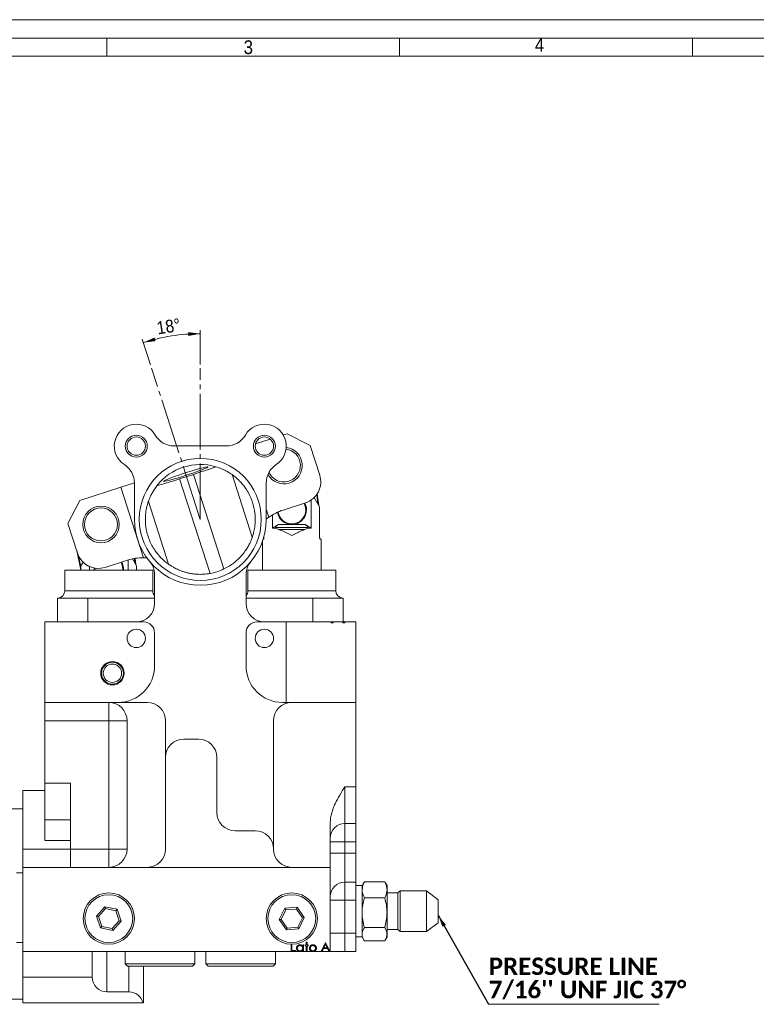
# Model space of a CAD drawing. Header units: millimetres. Extents: x 10 to 831, y 10 to 584.
# Tile 4 of 13: x 156 to 357, y 315 to 584. Entities that reach past the tile are written whole.
import ezdxf

# ---------------------------------------------------------------- set-up
doc = ezdxf.new("R2010")
doc.units = ezdxf.units.MM
doc.linetypes.add('SLD-Centro', pattern=[19.05, 15.24, -1.27, 1.27, -1.27])
doc.linetypes.add('SLD-Solido', pattern=[0])
doc.styles.add('SLDTEXTSTYLE0', font='GOTHIC.TTF', dxfattribs={"width": 0.913})
doc.styles.add('SLDTEXTSTYLE1', font='CALIBRIB.TTF')
doc.styles.get("Standard").update_dxf_attribs({"font": 'GOTHIC.TTF'})
doc.dimstyles.new('SLDDIMSTYLE0', dxfattribs={"dimtxt": 3.5, "dimasz": 3.302, "dimexe": 0, "dimexo": 0.0625, "dimgap": 0.875, "dimtad": 1, "dimdec": 4, "dimzin": 12, "dimdsep": 46, "dimtxsty": 'SLDTEXTSTYLE0', "dimsah": 1, "dimcen": 0.09, "dimadec": 0, "dimazin": 3, "dimtfac": 1, "dimtdec": 0, "dimtofl": 0, "dimtmove": 0, "dimatfit": 3, "dimfxl": 0, "dimfrac": 2, "dimtolj": 1, "dimtzin": 12, "dimarcsym": 0})
doc.dimstyles.new('SLDDIMSTYLE1', dxfattribs={"dimtxt": 0.18, "dimasz": 3.302, "dimexe": 0, "dimexo": 0.0625, "dimgap": 0, "dimtad": 0, "dimtih": 1, "dimtoh": 1, "dimdec": 0, "dimrnd": 1e-09, "dimzin": 0, "dimdsep": 46, "dimtxsty": 'Standard', "dimsah": 1, "dimcen": 0.09, "dimadec": 0, "dimazin": 0, "dimtfac": 3.302, "dimtdec": 0, "dimtofl": 0, "dimtmove": 0, "dimatfit": 3, "dimfxl": 0, "dimfrac": 2, "dimtolj": 1, "dimtzin": 0, "dimarcsym": 0})

# ---------------------------------------------------------------- blocks, each defined once
blk = doc.blocks.new('_D')
at = {"color": 7, "linetype": 'SLD-Solido', "lineweight": 0}
for p, q in [((205.57, 489.82), (205.57, 499.27)), ((191.97, 489.77), (189.72, 496.78))]:
    blk.add_line(p, q, dxfattribs=at)
blk.add_arc((205.57, 447.56), 50.7, 90, 107.8569, dxfattribs=at)
for points in [[(205.57, 498.27), (202.25, 498.67), (202.29, 497.65)], [(190.02, 495.83), (193.34, 496.25), (193.06, 497.22)]]:
    blk.add_solid(points, dxfattribs=at)
at = {"color": 7, "linetype": 'SLD-Solido', "lineweight": 0, "insert": (193.41, 501.5), "char_height": 3.5, "attachment_point": 1, "rotation": 9.0562, "style": 'SLDTEXTSTYLE0'}
blk.add_mtext('18°', dxfattribs=at)
blk = doc.blocks.new('SW_NOTE_10')
at = {"color": 0, "linetype": 'SLD-Solido', "lineweight": 0}
for p, q in [((0, 0), (46.64, 0)), ((46.64, 0), (0, 0)), ((0, 0), (46.64, 0)), ((46.64, 0), (0, 0)), ((0, 0), (46.64, 0)), ((46.64, 0), (0, 0))]:
    blk.add_line(p, q, dxfattribs=at)
at = {"color": 0, "linetype": 'Continuous', "lineweight": 0, "char_height": 4.7625, "attachment_point": 1, "style": 'SLDTEXTSTYLE1'}
for s, insert in [('PRESSURE LINE', (0.09, 12.77)), ("7/16'' UNF JIC 37°", (0.09, 6.42))]:
    blk.add_mtext(s, dxfattribs=dict(at, insert=insert))

msp = doc.modelspace()

# ---------------------------------------------------------------- linework, layer by layer
at = {"color": 7, "linetype": 'SLD-Solido', "lineweight": 0}
for p, q in [((831, 584), (10, 584)), ((826, 579), (15, 579)), ((180, 574), (180, 579)), ((260, 574), (260, 579)), ((340, 574), (340, 579))]:
    msp.add_line(p, q, dxfattribs=at)
at = {"color": 7, "linetype": 'SLD-Solido', "lineweight": 15}
for p, q in [((821, 574), (20, 574)), ((229.28757, 470.96338), (228.23158, 470.62319)), ((235.5799, 467.73746), (229.28757, 470.96338)), ((224.67769, 469.47826), (220.64759, 468.17992)), ((212.70711, 467.61343), (198.43367, 467.61343)), ((238.18635, 459.64695), (235.5799, 467.73746)), ((203.71524, 459.84416), (199.90794, 458.61759)), ((203.71524, 459.84416), (212.03259, 434.02681)), ((214.23252, 459.80955), (219.75206, 442.6767)), ((187.5702, 457.52366), (183.83792, 456.32126)), ((187.57039, 457.47631), (187.57039, 447.56343)), ((199.90794, 458.61759), (208.22529, 432.80025)), ((223.57039, 447.56343), (223.57039, 457.47631)), ((183.83792, 456.32126), (172.65397, 452.71823)), ((183.83792, 456.32126), (190.02818, 437.10647)), ((237.71432, 451.78898), (237.36686, 454.33239)), ((237.53467, 454.58162), (237.97874, 451.33098)), ((172.65397, 452.71823), (169.42805, 446.4259)), ((191.38872, 452.45016), (196.90826, 435.31731)), ((228.20711, 450.12835), (234.31525, 452.09615)), ((235.85967, 452.85263), (235.85967, 445.16648)), ((238.16751, 451.00403), (236.69975, 453.54625)), ((224.29389, 448.14556), (223.57039, 450.39132)), ((238.16751, 442.66648), (238.16751, 451.00403)), ((169.42805, 446.4259), (172.0345, 438.33538)), ((223.57038, 447.5852), (224.29389, 448.14556)), ((225.27666, 445.16648), (225.27666, 448.79538)), ((226.146, 445.16648), (225.27666, 445.16648)), ((235.02686, 445.36648), (226.10946, 445.36648)), ((226.96261, 446.16648), (230.56816, 446.16648)), ((234.05528, 444.76648), (227.08104, 444.76648)), ((230.56816, 446.16648), (234.17371, 446.16648)), ((235.85967, 445.16648), (234.99033, 445.16648)), ((222.56816, 441.64095), (222.56816, 433.66343)), ((222.8222, 442.16648), (222.74225, 442.16648)), ((222.96882, 442.94882), (222.96882, 442.66648)), ((238.56816, 442.16648), (238.31413, 442.16648)), ((238.56816, 433.66343), (238.56816, 442.16648)), ((172.97328, 433.70867), (171.81142, 439.02785)), ((172.32955, 437.593), (172.97328, 434.64589)), ((173.54485, 435.89097), (172.97328, 434.90098)), ((179.5853, 434.46428), (185.69344, 436.43208)), ((185.86412, 436.48587), (185.86412, 433.66343)), ((188.17196, 434.90098), (187.07526, 436.80052)), ((187.72051, 435.68291), (187.55755, 436.89423)), ((187.75487, 436.92754), (187.98362, 435.2272)), ((190.02818, 437.10647), (190.94273, 437.07383)), ((168.57262, 433.66343), (168.57262, 428.06343)), ((168.57262, 433.66343), (192.57262, 433.66343)), ((172.97328, 434.90098), (172.97328, 433.66343)), ((175.28112, 433.66343), (175.28112, 434.70467)), ((184.35151, 433.66343), (184.37262, 434.06343)), ((188.17196, 433.66343), (188.17196, 434.90098)), ((192.57262, 428.06343), (192.57262, 433.66343)), ((218.56816, 433.66343), (218.56816, 428.06343)), ((218.56816, 433.66343), (242.56816, 433.66343)), ((242.56816, 428.06343), (242.56816, 433.66343)), ((193.07039, 432.63862), (193.07039, 424.56343)), ((218.07039, 424.56343), (218.07039, 432.63862)), ((166.57262, 419.56343), (166.57262, 426.06343)), ((166.57262, 426.06343), (174.82262, 426.06343)), ((174.82262, 419.56343), (174.82262, 426.06343)), ((174.82262, 426.06343), (187.57262, 426.06343)), ((187.57262, 426.06343), (193.07039, 426.06343)), ((218.07039, 426.06343), (223.56816, 426.06343)), ((223.56816, 426.06343), (236.31816, 426.06343)), ((236.31816, 419.56343), (236.31816, 426.06343)), ((236.31816, 426.06343), (244.56816, 426.06343)), ((244.56816, 419.56343), (244.56816, 426.06343)), ((163.07039, 419.56343), (163.07039, 397.56343)), ((190.07039, 419.56343), (163.07039, 419.56343)), ((229.07039, 419.56343), (221.07039, 419.56343)), ((229.07039, 397.56343), (229.07039, 419.56343)), ((241.31753, 419.56343), (229.07039, 419.56343)), ((240.4391, 419.58843), (240.4391, 419.56343)), ((241.31753, 419.56343), (241.31753, 419.36343)), ((241.52363, 419.36343), (241.52363, 419.56343)), ((241.84333, 419.36343), (241.84333, 419.56343)), ((244.45903, 419.56343), (241.84333, 419.56343)), ((241.91899, 419.56343), (241.91899, 419.58843)), ((243.58465, 419.58843), (243.58465, 419.56343)), ((244.45903, 419.56343), (244.45903, 419.36343)), ((244.65587, 419.36343), (244.65587, 419.56343)), ((245.01763, 419.36343), (245.01763, 419.56343)), ((248.07039, 419.56343), (245.01763, 419.56343)), ((245.03876, 419.56343), (245.03876, 419.58843)), ((248.07039, 397.56343), (248.07039, 419.56343)), ((241.31753, 419.36343), (241.84333, 419.36343)), ((244.45903, 419.36343), (245.01763, 419.36343)), ((193.07039, 416.56343), (193.07039, 407.56343)), ((218.07039, 407.56343), (218.07039, 416.56343)), ((183.07039, 397.56343), (163.07039, 397.56343)), ((163.07039, 392.56343), (163.07039, 397.56343)), ((180.57039, 397.56343), (180.57039, 392.56343)), ((183.07039, 397.56343), (191.07039, 397.56343)), ((229.07039, 397.56343), (228.07039, 397.56343)), ((229.07039, 397.56343), (248.07039, 397.56343)), ((248.07039, 374.56343), (248.07039, 397.56343)), ((180.57039, 392.56343), (163.07039, 392.56343)), ((163.07039, 392.56343), (163.07039, 375.56343)), ((185.57039, 392.56343), (180.57039, 392.56343)), ((180.57039, 357.56343), (180.57039, 392.56343)), ((185.57039, 392.56343), (185.57039, 357.56343)), ((196.07039, 392.56343), (196.07039, 382.56343)), ((225.57039, 357.56343), (225.57039, 392.56343)), ((205.07039, 387.56343), (201.07039, 387.56343)), ((196.07039, 357.56343), (196.07039, 382.56343)), ((210.07039, 382.56343), (210.07039, 367.56343)), ((163.07039, 375.56343), (170.07039, 375.56343)), ((163.07039, 365.56343), (163.07039, 375.56343)), ((170.07039, 357.56343), (170.07039, 375.56343)), ((245.07039, 374.56343), (248.07039, 374.56343)), ((245.07039, 374.56343), (245.07039, 364.56343)), ((248.07039, 374.56343), (248.07039, 364.56343)), ((163.07039, 373.56343), (157.07039, 373.56343)), ((157.07039, 357.56343), (157.07039, 373.56343)), ((157.07039, 368.56343), (130.57039, 368.56343)), ((170.07039, 365.56343), (163.07039, 365.56343)), ((163.07039, 359.84914), (163.07039, 365.56343)), ((241.07039, 364.76547), (241.07039, 352.56343)), ((248.07039, 364.56343), (245.07039, 364.56343)), ((245.07039, 364.56343), (245.07039, 359.56343)), ((248.07039, 364.56343), (248.07039, 359.56343)), ((215.07039, 362.56343), (220.57039, 362.56343)), ((170.07039, 357.56343), (157.07039, 357.56343)), ((157.07039, 352.56343), (157.07039, 357.56343)), ((170.07039, 359.84914), (163.07039, 359.84914)), ((170.07039, 357.56343), (180.57039, 357.56343)), ((170.07039, 352.56343), (170.07039, 357.56343)), ((185.57039, 357.56343), (180.57039, 357.56343)), ((180.57039, 352.56343), (180.57039, 357.56343)), ((245.07039, 359.56343), (241.07039, 359.56343)), ((248.07039, 359.56343), (245.07039, 359.56343)), ((245.07039, 359.56343), (245.07039, 356.4766)), ((248.07039, 356.4766), (248.07039, 359.56343)), ((245.07039, 356.4766), (241.07039, 356.4766)), ((245.07039, 356.4766), (245.07039, 348.53003)), ((245.07039, 356.4766), (248.07039, 356.4766)), ((248.07039, 356.4766), (248.07039, 348.53003)), ((157.07039, 352.56343), (157.07039, 329.56343)), ((241.07039, 352.56343), (157.07039, 352.56343)), ((241.07039, 352.56343), (241.07039, 329.56343)), ((157.07039, 351.06343), (155.39039, 351.06343)), ((248.07039, 348.53003), (245.07039, 348.53003)), ((245.07039, 348.53003), (245.07039, 343.56343)), ((248.07039, 343.56343), (248.07039, 348.53003)), ((249.77039, 347.56343), (248.07039, 347.56343)), ((250.25956, 348.41069), (249.77039, 347.56343)), ((249.77039, 346.41538), (249.77039, 347.56343)), ((250.39561, 348.63309), (250.27712, 348.40055)), ((250.39561, 348.63309), (255.94518, 348.63309)), ((256.06551, 348.40049), (255.94518, 348.63309)), ((256.57039, 347.56343), (256.08171, 348.40985)), ((256.57039, 347.56343), (256.57039, 346.41538)), ((249.77039, 340.16284), (249.77039, 346.41538)), ((250.39561, 344.19767), (255.94518, 344.19767)), ((256.57039, 346.41538), (256.57039, 340.16284)), ((259.57039, 345.56405), (256.57039, 345.56405)), ((260.12602, 346.11968), (259.57039, 345.56405)), ((259.57039, 345.56405), (259.57039, 335.5628)), ((267.39345, 346.11968), (260.12602, 346.11968)), ((260.12602, 346.11968), (260.12602, 335.00718)), ((270.57039, 343.72568), (267.39345, 346.11968)), ((267.39345, 335.00718), (267.39345, 346.11968)), ((177.21516, 339.25425), (179.49105, 341.81456)), ((179.49105, 341.81456), (182.84628, 341.12373)), ((179.49105, 341.81456), (179.66083, 341.30314)), ((228.63379, 341.3891), (232.04919, 341.65341)), ((231.81657, 341.16734), (232.04919, 341.65341)), ((232.04919, 341.65341), (233.98579, 338.82774)), ((245.07039, 343.56343), (241.07039, 343.56343)), ((248.07039, 343.56343), (245.07039, 343.56343)), ((245.07039, 343.56343), (245.07039, 334.56343)), ((248.07039, 334.56343), (248.07039, 343.56343)), ((270.57039, 343.72568), (270.57039, 337.40118)), ((178.2945, 336.00313), (177.21516, 339.25425)), ((177.21516, 339.25425), (177.74295, 339.14559)), ((179.66083, 341.30314), (177.74295, 339.14559)), ((177.74295, 339.14559), (178.65251, 336.40587)), ((182.48827, 340.72099), (179.66083, 341.30314)), ((182.48827, 340.72099), (182.84628, 341.12373)), ((183.39783, 337.98127), (182.48827, 340.72099)), ((182.84628, 341.12373), (183.92562, 337.8726)), ((227.15499, 338.29912), (228.63379, 341.3891)), ((228.93842, 340.94461), (227.69224, 338.3407)), ((228.93842, 340.94461), (228.63379, 341.3891)), ((231.81657, 341.16734), (228.93842, 340.94461)), ((233.44854, 338.78616), (231.81657, 341.16734)), ((232.20236, 336.18225), (233.44854, 338.78616)), ((233.98579, 338.82774), (232.50699, 335.73776)), ((233.98579, 338.82774), (233.44854, 338.78616)), ((249.77039, 334.31089), (249.77039, 340.16284)), ((256.57039, 340.16284), (256.57039, 334.31089)), ((178.2945, 336.00313), (178.65251, 336.40587)), ((178.65251, 336.40587), (181.47995, 335.82371)), ((181.47995, 335.82371), (183.39783, 337.98127)), ((183.92562, 337.8726), (181.64973, 335.3123)), ((183.39783, 337.98127), (183.92562, 337.8726)), ((227.69224, 338.3407), (227.15499, 338.29912)), ((229.09159, 335.47345), (227.15499, 338.29912)), ((227.69224, 338.3407), (229.32421, 335.95951)), ((229.32421, 335.95951), (232.20236, 336.18225)), ((232.50699, 335.73776), (232.20236, 336.18225)), ((250.39561, 336.12801), (255.94518, 336.12801)), ((267.39345, 335.00718), (270.57039, 337.40118)), ((181.64973, 335.3123), (178.2945, 336.00313)), ((181.47995, 335.82371), (181.64973, 335.3123)), ((229.09159, 335.47345), (229.32421, 335.95951)), ((232.50699, 335.73776), (229.09159, 335.47345)), ((245.07039, 334.56343), (241.07039, 334.56343)), ((245.07039, 334.56343), (245.07039, 329.56343)), ((245.07039, 334.56343), (248.07039, 334.56343)), ((248.07039, 334.56343), (248.07039, 329.56343)), ((248.07039, 333.56343), (249.77039, 333.56343)), ((249.77039, 333.56343), (249.77039, 334.31089)), ((249.77039, 333.56343), (250.25907, 332.71701)), ((256.08123, 332.71617), (256.57039, 333.56343)), ((256.57039, 335.5628), (259.57039, 335.5628)), ((256.57039, 334.31089), (256.57039, 333.56343)), ((259.57039, 335.5628), (260.12602, 335.00718)), ((260.12602, 335.00718), (267.39345, 335.00718)), ((155.39039, 332.06343), (157.07039, 332.06343)), ((230.36526, 329.56343), (230.36526, 331.56644)), ((230.58962, 331.56346), (230.58962, 329.81984)), ((233.53834, 331.39035), (233.7627, 331.39035)), ((233.53834, 331.05231), (233.53834, 331.39035)), ((233.7627, 331.39035), (233.7627, 329.56343)), ((234.17937, 331.39035), (234.49988, 331.39035)), ((234.17937, 331.16599), (234.17937, 331.39035)), ((234.49988, 331.16599), (234.17937, 331.16599)), ((234.49988, 332.12753), (234.72424, 332.12753)), ((234.49988, 331.39035), (234.49988, 332.12753)), ((234.49988, 329.56343), (234.49988, 331.16599)), ((234.72424, 332.12753), (234.72424, 331.39035)), ((234.72424, 331.39035), (235.04475, 331.39035)), ((234.72424, 331.16599), (234.72424, 329.56343)), ((235.04475, 331.16599), (234.72424, 331.16599)), ((235.04475, 331.39035), (235.04475, 331.16599)), ((238.57039, 329.56343), (239.75629, 332.06343)), ((239.76981, 331.57615), (239.31709, 330.62112)), ((239.75629, 332.06343), (239.78834, 332.06343)), ((240.21051, 330.62112), (239.76981, 331.57615)), ((239.78834, 332.06343), (240.94219, 329.56343)), ((250.39561, 332.49377), (255.94518, 332.49377)), ((230.36526, 329.56343), (157.07039, 329.56343)), ((157.07039, 329.56343), (157.07039, 322.56343)), ((176.07039, 329.56343), (176.07039, 322.56343)), ((180.07039, 329.56343), (180.07039, 318.56343)), ((185.07039, 329.56343), (185.07039, 326.19676)), ((204.07039, 326.19676), (204.07039, 329.56343)), ((207.07039, 329.56343), (207.07039, 326.19676)), ((226.07039, 326.19676), (226.07039, 329.56343)), ((231.55116, 329.56343), (230.36526, 329.56343)), ((230.58962, 329.81984), (231.55116, 329.81984)), ((231.55116, 329.81984), (231.55116, 329.56343)), ((232.53803, 329.56343), (231.55116, 329.56343)), ((233.05308, 329.56343), (232.53803, 329.56343)), ((233.53834, 329.56343), (233.05308, 329.56343)), ((233.53834, 329.56343), (233.53834, 329.87943)), ((233.7627, 329.56343), (233.53834, 329.56343)), ((234.49988, 329.56343), (233.7627, 329.56343)), ((234.72424, 329.56343), (234.49988, 329.56343)), ((236.07945, 329.56343), (234.72424, 329.56343)), ((236.60738, 329.56343), (236.07945, 329.56343)), ((238.57039, 329.56343), (236.60738, 329.56343)), ((238.81528, 329.56343), (238.57039, 329.56343)), ((239.19539, 330.36471), (238.81528, 329.56343)), ((240.6983, 329.56343), (238.81528, 329.56343)), ((240.3287, 330.36471), (239.19539, 330.36471)), ((239.31709, 330.62112), (240.21051, 330.62112)), ((240.6983, 329.56343), (240.3287, 330.36471)), ((240.94219, 329.56343), (240.6983, 329.56343)), ((241.07039, 329.56343), (240.94219, 329.56343)), ((248.07039, 329.56343), (245.07039, 329.56343)), ((185.07039, 326.19676), (185.70372, 325.56343)), ((185.07039, 326.19676), (189.96341, 326.19676)), ((190.27055, 325.56343), (185.70372, 325.56343)), ((189.96341, 326.19676), (204.07039, 326.19676)), ((190.07039, 325.56343), (190.07039, 315.56343)), ((203.43706, 325.56343), (190.27055, 325.56343)), ((203.43706, 325.56343), (204.07039, 326.19676)), ((207.07039, 326.19676), (207.70372, 325.56343)), ((207.07039, 326.19676), (226.07039, 326.19676)), ((225.43706, 325.56343), (207.70372, 325.56343)), ((225.43706, 325.56343), (226.07039, 326.19676)), ((157.07039, 322.56343), (176.07039, 322.56343)), ((157.07039, 315.56343), (157.07039, 322.56343)), ((180.07039, 318.56343), (186.07039, 318.56343)), ((154.07039, 316.56343), (157.07039, 316.56343)), ((157.07039, 315.56343), (189.94337, 315.56343)), ((190.07039, 315.56343), (189.94337, 315.56343))]:
    msp.add_line(p, q, dxfattribs=at)
at = {"color": 7, "linetype": 'SLD-Centro', "lineweight": 0}
for q in [(192.27873, 488.82121), (205.57039, 488.82121)]:
    msp.add_line((205.57039, 447.56343), q, dxfattribs=at)
at = {"color": 8, "linetype": 'SLD-Solido', "lineweight": 15}
for p, q in [((168.57262, 428.06343), (190.96492, 428.06343)), ((190.96492, 428.06343), (192.57262, 428.06343)), ((218.56816, 428.06343), (230.56816, 428.06343)), ((230.56816, 428.06343), (242.56816, 428.06343)), ((186.07039, 318.56343), (186.07039, 325.56343))]:
    msp.add_line(p, q, dxfattribs=at)
at = {"color": 7, "linetype": 'SLD-Solido', "lineweight": 15, "flags": 128}
for points in [[(201.68879, 459.61206), (202.91293, 460.01364), (204.08275, 460.41182), (205.15036, 460.79032), (206.07205, 461.13363), (206.81008, 461.4277), (207.33424, 461.66049), (207.62306, 461.82247), (207.66474, 461.90701), (207.45755, 461.91064), (207.00998, 461.83322), (206.34036, 461.67792), (205.4761, 461.4511), (204.45258, 461.16204), (203.3117, 460.82257), (202.10018, 460.4466), (200.86761, 460.04951), (199.66445, 459.64757), (198.53997, 459.25722), (197.54019, 458.89446), (196.70605, 458.57412), (196.07171, 458.30933), (195.66312, 458.11093), (195.49701, 457.98704), (195.5802, 457.94273), (195.90926, 457.97981), (196.47074, 458.09677), (197.24163, 458.28881), (198.19039, 458.54809), (199.27817, 458.86397), (200.46044, 459.22354), (201.68879, 459.61206)], [(234.36816, 450.16648), (234.23868, 451.14999), (233.9145, 451.96705)], [(184.37262, 434.06343), (184.24314, 435.04694), (183.92059, 435.86094)], [(176.57902, 434.2897), (176.57262, 434.06343), (176.59267, 433.66343)], [(176.77739, 434.25384), (176.77262, 434.06343), (176.79373, 433.66343)]]:
    msp.add_lwpolyline(points, dxfattribs=at)
at = {"color": 7, "linetype": 'SLD-Solido', "lineweight": 0}
for centre in [(188.07039, 467.56343), (223.07039, 467.56343)]:
    msp.add_circle(centre, 3, dxfattribs=at)
at = {"color": 7, "linetype": 'SLD-Solido', "lineweight": 15}
for centre, radius in [((188.07039, 467.56343), 2.5), ((223.07039, 467.56343), 2.5), ((205.57039, 447.56343), 16.66), ((178.43849, 446.17687), 5), ((178.43849, 446.17687), 4.5), ((188.07039, 415.06343), 2.5), ((223.07039, 415.06343), 2.5), ((181.57039, 405.56343), 3.2), ((181.57039, 405.56343), 3), ((181.57039, 405.56343), 2.5), ((180.57039, 338.56343), 7), ((180.57039, 338.56343), 6.53333), ((230.57039, 338.56343), 7), ((230.57039, 338.56343), 6.53333)]:
    msp.add_circle(centre, radius, dxfattribs=at)
for centre, radius, start, end in [((188.07039, 467.56343), 6, 30.2760495, 237.2028317), ((223.07039, 467.56343), 6, 302.7971683, 149.7239505), ((198.43367, 473.61343), 6, 210.2760495, 270), ((212.70711, 473.61343), 6, 270, 329.7239505), ((228.40931, 462.27554), 5, 209.3235395, 82.5077022), ((228.40931, 462.27554), 4.5, 204.7990716, 82.2915651), ((181.57039, 457.47631), 6, 0, 57.2028317), ((205.57039, 447.56343), 15, 73.4936096, 142.2202571), ((229.57039, 457.47631), 6, 122.7971683, 180), ((157.39879, 604.64181), 152.02491, 287.7379227, 290.1757076), ((152.99037, 603.22158), 152.02491, 285.5381591, 287.9759439), ((232.4754, 457.8071), 6, 287.8569333, 17.8569333), ((230.56816, 450.16648), 4, 270, 27.7567218), ((232.50009, 436.80279), 14, 107.8569333, 125.8847922), ((230.56816, 450.16648), 4, 189.4568498, 270), ((230.56816, 450.16648), 3.8, 188.6505396, 0), ((205.57039, 447.56343), 18, 180, 0), ((177.74546, 440.17523), 6, 197.8569333, 287.8569333), ((180.57262, 434.06343), 4, 354.2608295, 27.7071337), ((189.98642, 423.10653), 14, 89.8290745, 107.8569333), ((188.07039, 432.63862), 5, 0, 40.4590831), ((223.07039, 432.63862), 5, 139.5409169, 180), ((205.57039, 447.56343), 15, 280.1946777, 295.519189), ((166.57262, 428.06343), 2, 270, 0), ((194.57262, 428.06343), 2, 180, 221.3130493), ((216.56816, 428.06343), 2, 318.6869507, 0), ((244.56816, 428.06343), 2, 180, 270), ((188.07039, 424.56343), 5, 270, 0), ((223.07039, 424.56343), 5, 180, 270), ((190.07039, 416.56343), 3, 0, 90), ((221.07039, 416.56343), 3, 90, 180), ((183.07039, 407.56343), 10, 270, 0), ((228.07039, 407.56343), 10, 180, 270), ((180.57039, 392.56343), 5, 0, 90), ((191.07039, 392.56343), 5, 0, 90), ((230.57039, 392.56343), 5, 90, 180), ((201.07039, 382.56343), 5, 90, 180), ((205.07039, 382.56343), 5, 0, 90), ((215.07039, 367.56343), 5, 180, 270), ((245.07039, 360.56343), 4, 90, 180), ((220.57039, 357.56343), 5, 0, 90), ((180.57039, 357.56343), 5, 270, 0), ((191.07039, 357.56343), 5, 270, 0), ((230.57039, 357.56343), 5, 180, 270), ((245.05708, 344.54335), 3.98671, 89.8086605, 179.8073739), ((180.07039, 322.56343), 4, 180, 270), ((186.07039, 314.56343), 4, 14.4775122, 90)]:
    msp.add_arc(centre, radius, start, end, dxfattribs=at)
for centre, major_axis, ratio, start_param, end_param in [((230.56816, 446.30933), (0, 5.14286), 0.881917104, 1.755172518, 1.794889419), ((230.56816, 450.16648), (8, 0), 0.75, 4.126703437, 4.261362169), ((230.56816, 450.16648), (8, 0), 0.75, 5.163415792, 5.298074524), ((230.56816, 446.30933), (0, 5.14286), 0.881917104, 4.488295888, 4.528012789)]:
    msp.add_ellipse(centre, major_axis=major_axis, ratio=ratio, start_param=start_param, end_param=end_param, dxfattribs=at)
for points, knots in [([(214.23252, 459.80955), (214.16264, 459.86009), (214.04544, 459.94483), (213.3573, 460.39324), (212.51452, 460.87227), (211.36581, 461.43505), (210.34754, 461.77381), (209.83222, 461.94525)], [0, 0, 0, 0, 0.240325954, 0.403004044, 0.570143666, 0.782464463, 1, 1, 1, 1]), ([(219.75206, 442.6767), (219.77541, 442.74174), (219.82209, 442.87183), (220.13899, 443.90827), (220.45832, 445.46419), (220.62993, 447.54714), (220.43723, 450.16488), (219.7669, 452.61901), (218.84076, 454.62293), (218.00382, 456.0022), (217.13542, 457.14269), (216.12111, 458.26653), (215.00561, 459.25162), (214.3147, 459.75161), (214.25298, 459.79512), (214.23252, 459.80955)], [0, 0, 0, 0, 0.076968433, 0.153937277, 0.229222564, 0.311647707, 0.408966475, 0.526360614, 0.593051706, 0.659710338, 0.714803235, 0.769847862, 0.861809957, 0.954185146, 1, 1, 1, 1]), ([(193.71482, 456.75284), (193.26561, 456.11268), (192.55773, 455.10389), (191.95412, 453.8775), (191.56502, 452.96216), (191.40272, 452.49048), (191.39128, 452.45754), (191.38872, 452.45016)], [0, 0, 0, 0, 0.316193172, 0.498271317, 0.684547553, 0.929320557, 1, 1, 1, 1]), ([(191.38872, 452.45016), (191.36096, 452.37302), (191.30552, 452.21893), (190.95601, 451.05117), (190.62505, 449.29781), (190.50399, 446.89374), (190.82414, 444.47147), (191.46191, 442.37461), (192.13056, 440.8338), (192.91586, 439.46821), (193.92021, 438.05182), (194.95788, 436.9307), (195.81953, 436.15669), (196.48826, 435.61553), (196.86501, 435.34804), (196.89868, 435.32412), (196.90826, 435.31731)], [0, 0, 0, 0, 0.0837250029, 0.1672276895, 0.2521680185, 0.3492562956, 0.4637785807, 0.5295221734, 0.5952451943, 0.6517746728, 0.7082510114, 0.7986503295, 0.8443452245, 0.8900070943, 0.9686923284, 1, 1, 1, 1]), ([(225.27666, 445.16648), (225.53845, 445.33658), (226.08678, 445.69287), (226.66201, 446.00393), (226.96261, 446.16648)], [0, 0, 0, 0, 0.477431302, 1, 1, 1, 1]), ([(226.96261, 446.16648), (226.81871, 446.08671), (226.60084, 445.96594), (226.34349, 445.76362), (226.19735, 445.61272), (226.11621, 445.47558), (226.10406, 445.40099), (226.10927, 445.3677), (226.10946, 445.36648)], [0, 0, 0, 0, 0.37115609, 0.561904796, 0.753757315, 0.874053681, 0.995357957, 1, 1, 1, 1]), ([(230.56816, 443.16648), (230.56283, 443.16914), (230.07639, 443.41237), (229.09326, 443.90236), (227.93198, 444.44282), (227.26804, 444.69535), (227.08104, 444.76648)], [0, 0, 0, 0, 0.004533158, 0.413458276, 0.834805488, 1, 1, 1, 1]), ([(234.05528, 444.76648), (233.87074, 444.69633), (233.22281, 444.45004), (232.06244, 443.91206), (231.07653, 443.42066), (230.5735, 443.16914), (230.56816, 443.16648)], [0, 0, 0, 0, 0.163037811, 0.572435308, 0.995466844, 1, 1, 1, 1]), ([(235.02686, 445.36648), (235.02797, 445.38458), (235.03082, 445.43102), (234.99243, 445.53211), (234.87192, 445.69276), (234.59866, 445.92875), (234.33631, 446.07551), (234.17371, 446.16648)], [0, 0, 0, 0, 0.065920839, 0.169028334, 0.321560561, 0.579512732, 1, 1, 1, 1]), ([(234.17371, 446.16648), (234.47431, 446.00393), (235.04954, 445.69287), (235.59788, 445.33658), (235.85967, 445.16648)], [0, 0, 0, 0, 0.522568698, 1, 1, 1, 1]), ([(212.03259, 434.02681), (212.50096, 434.26833), (213.45305, 434.75928), (214.73746, 435.65952), (215.89165, 436.64513), (216.91789, 437.7169), (217.81419, 438.85826), (218.53756, 439.98833), (219.08674, 441.03023), (219.51215, 441.99961), (219.72596, 442.60032), (219.74571, 442.65812), (219.75206, 442.6767)], [0, 0, 0, 0, 0.094414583, 0.19192365, 0.286242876, 0.382775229, 0.488530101, 0.596559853, 0.696863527, 0.799558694, 0.935574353, 1, 1, 1, 1]), ([(222.96882, 442.66648), (222.96711, 442.61223), (222.96369, 442.50378), (222.93778, 442.35846), (222.90104, 442.24499), (222.85995, 442.17755), (222.8337, 442.16985), (222.8222, 442.16648)], [0, 0, 0, 0, 0.2029926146, 0.4058075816, 0.6135285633, 0.8307464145, 1, 1, 1, 1]), ([(238.31413, 442.16648), (238.29872, 442.17238), (238.26791, 442.18418), (238.22251, 442.27574), (238.18706, 442.40957), (238.16959, 442.54939), (238.16804, 442.6365), (238.16751, 442.66648)], [0, 0, 0, 0, 0.224830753, 0.44969438, 0.672717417, 0.88734695, 1, 1, 1, 1]), ([(196.90826, 435.31731), (196.92346, 435.30648), (196.95433, 435.28449), (197.17146, 435.13394), (197.43715, 434.9587), (197.80624, 434.72549), (198.31541, 434.42731), (198.97492, 434.08555), (199.62187, 433.78668), (200.33746, 433.49821), (201.11129, 433.23338), (201.93501, 433.00199), (202.80908, 432.81027), (203.73963, 432.66509), (204.66453, 432.58147), (205.56444, 432.55519), (206.43324, 432.58024), (207.32508, 432.6547), (207.92416, 432.75156), (208.22529, 432.80025)], [0, 0, 0, 0, 0.064096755, 0.130212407, 0.171636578, 0.213396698, 0.298834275, 0.358276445, 0.41815737, 0.479302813, 0.54086251, 0.601037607, 0.661651, 0.723785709, 0.786520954, 0.838662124, 0.891243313, 0.945334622, 1, 1, 1, 1]), ([(241.52363, 419.56343), (241.61186, 419.56343), (241.78831, 419.56343), (241.91484, 419.56343), (241.90913, 419.56343), (241.90745, 419.56343)], [0, 0, 0, 0, 0.4135088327, 0.8269501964, 1, 1, 1, 1]), ([(244.65587, 419.56343), (244.74354, 419.56343), (244.9188, 419.56343), (245.03609, 419.56343), (245.03033, 419.56343), (245.02861, 419.56343)], [0, 0, 0, 0, 0.412720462, 0.824996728, 1, 1, 1, 1]), ([(241.07039, 364.76547), (241.07039, 365.67236), (241.21654, 366.55459), (241.57418, 367.85457), (241.71761, 368.2842), (242.0369, 369.12116), (242.21337, 369.53086), (242.7809, 370.74009), (243.20987, 371.51983), (244.11586, 373.05427), (244.5924, 373.80765), (245.07039, 374.56343)], [0, 0, 0, 0, 0.25, 0.25, 0.375, 0.375, 0.5, 0.5, 0.75, 0.75, 1, 1, 1, 1]), ([(249.77039, 346.41538), (249.85209, 347.01905), (249.95369, 347.76981), (250.32321, 348.49167), (250.39561, 348.63309)], [0, 0, 0, 0, 0.804091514, 1, 1, 1, 1]), ([(255.94518, 348.63309), (256.01757, 348.49167), (256.38709, 347.76981), (256.48869, 347.01905), (256.57039, 346.41538)], [0, 0, 0, 0, 0.195908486, 1, 1, 1, 1]), ([(250.39561, 344.19767), (250.13673, 344.76833), (249.80483, 345.49997), (249.7766, 346.25029), (249.77039, 346.41538)], [0, 0, 0, 0, 0.779983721, 1, 1, 1, 1]), ([(249.77039, 340.16284), (249.77114, 340.25846), (249.77679, 340.98271), (249.91334, 342.34827), (250.23387, 343.57745), (250.39561, 344.19767)], [0, 0, 0, 0, 0.070080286, 0.530779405, 1, 1, 1, 1]), ([(256.57039, 346.41538), (256.56418, 346.25029), (256.53595, 345.49997), (256.20405, 344.76833), (255.94518, 344.19767)], [0, 0, 0, 0, 0.220016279, 1, 1, 1, 1]), ([(255.94518, 344.19767), (256.11992, 343.54239), (256.47262, 342.21983), (256.5376, 340.85264), (256.57039, 340.16284)], [0, 0, 0, 0, 0.495457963, 1, 1, 1, 1]), ([(250.39561, 336.12801), (250.22086, 336.78328), (249.86816, 338.10584), (249.80318, 339.47303), (249.77039, 340.16284)], [0, 0, 0, 0, 0.495457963, 1, 1, 1, 1]), ([(256.57039, 340.16284), (256.56964, 340.06721), (256.56399, 339.34296), (256.42745, 337.9774), (256.10691, 336.74823), (255.94518, 336.12801)], [0, 0, 0, 0, 0.070080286, 0.530779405, 1, 1, 1, 1]), ([(250.39561, 336.12801), (250.22086, 335.8329), (249.86816, 335.23727), (249.80318, 334.62155), (249.77039, 334.31089)], [0, 0, 0, 0, 0.495457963, 1, 1, 1, 1]), ([(256.57039, 334.31089), (256.56964, 334.35396), (256.56399, 334.68013), (256.42745, 335.29512), (256.10691, 335.84869), (255.94518, 336.12801)], [0, 0, 0, 0, 0.070080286, 0.530779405, 1, 1, 1, 1]), ([(249.77039, 334.31089), (249.77114, 334.26782), (249.77679, 333.94165), (249.91334, 333.32666), (250.23387, 332.77309), (250.39561, 332.49377)], [0, 0, 0, 0, 0.070080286, 0.530779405, 1, 1, 1, 1]), ([(255.94518, 332.49377), (256.11992, 332.78888), (256.47262, 333.38451), (256.5376, 334.00023), (256.57039, 334.31089)], [0, 0, 0, 0, 0.495457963, 1, 1, 1, 1]), ([(231.83962, 330.4819), (231.84052, 330.51366), (231.84229, 330.57645), (231.85547, 330.66879), (231.87762, 330.75773), (231.90877, 330.84296), (231.94854, 330.92481), (231.99773, 331.00265), (232.05477, 331.07765), (232.12069, 331.14743), (232.19206, 331.21164), (232.26805, 331.26819), (232.34772, 331.31591), (232.43124, 331.3547), (232.51799, 331.38552), (232.60866, 331.40701), (232.70281, 331.41964), (232.76673, 331.42147), (232.79916, 331.4224)], [0, 0, 0, 0, 0.0637814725, 0.1260925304, 0.1869244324, 0.2476008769, 0.3080368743, 0.36934929, 0.4322574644, 0.4970220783, 0.561849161, 0.6248894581, 0.6869962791, 0.7480514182, 0.8095615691, 0.8716167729, 0.9348787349, 1, 1, 1, 1]), ([(232.80216, 331.19804), (232.76937, 331.19688), (232.70463, 331.19457), (232.60959, 331.1766), (232.51869, 331.14663), (232.43208, 331.10588), (232.35215, 331.05368), (232.27952, 330.99213), (232.21618, 330.92047), (232.16262, 330.84036), (232.11816, 330.75499), (232.08747, 330.66511), (232.06709, 330.57312), (232.06502, 330.51072), (232.06398, 330.47939)], [0, 0, 0, 0, 0.085931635, 0.16961538, 0.252508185, 0.336287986, 0.419796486, 0.502053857, 0.58513012, 0.669605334, 0.754153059, 0.836637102, 0.917999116, 1, 1, 1, 1]), ([(232.79916, 331.4224), (232.83644, 331.42138), (232.90956, 331.41937), (233.01666, 331.40254), (233.11802, 331.37435), (233.21452, 331.33588), (233.30481, 331.28408), (233.38976, 331.21998), (233.46835, 331.14203), (233.51461, 331.08274), (233.53834, 331.05231)], [0, 0, 0, 0, 0.1298635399, 0.2546562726, 0.3765790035, 0.4958209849, 0.6156516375, 0.7381460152, 0.8656460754, 1, 1, 1, 1]), ([(233.53834, 330.47288), (233.53765, 330.49813), (233.5363, 330.54781), (233.526, 330.62076), (233.5096, 330.69057), (233.4865, 330.75731), (233.45614, 330.82062), (233.41956, 330.88097), (233.37602, 330.93782), (233.32683, 330.99109), (233.27238, 331.03943), (233.21448, 331.08204), (233.15328, 331.1181), (233.08882, 331.14696), (233.02159, 331.17046), (232.95095, 331.18599), (232.87761, 331.19669), (232.82758, 331.19759), (232.80216, 331.19804)], [0, 0, 0, 0, 0.065628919, 0.129178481, 0.191204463, 0.251894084, 0.312484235, 0.373466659, 0.43511924, 0.498408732, 0.561757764, 0.624194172, 0.685103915, 0.746115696, 0.807625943, 0.869976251, 0.933955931, 1, 1, 1, 1]), ([(235.39731, 330.47188), (235.39811, 330.50247), (235.3997, 330.56302), (235.41138, 330.65224), (235.43079, 330.73834), (235.4588, 330.82101), (235.49378, 330.90099), (235.53707, 330.9778), (235.58833, 331.05137), (235.62776, 331.09689), (235.64771, 331.11992)], [0, 0, 0, 0, 0.128922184, 0.255243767, 0.37868756, 0.50043225, 0.622704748, 0.746234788, 0.871586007, 1, 1, 1, 1]), ([(236.34283, 331.19804), (236.31859, 331.19736), (236.27073, 331.19599), (236.20029, 331.18565), (236.13247, 331.16926), (236.06715, 331.14598), (236.00458, 331.11588), (235.94468, 331.07912), (235.88762, 331.0355), (235.83383, 330.98589), (235.78389, 330.93201), (235.74076, 330.87406), (235.70382, 330.81364), (235.67363, 330.75042), (235.65047, 330.68422), (235.63406, 330.61542), (235.6237, 330.54381), (235.62236, 330.49512), (235.62167, 330.47038)], [0, 0, 0, 0, 0.063850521, 0.126052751, 0.187178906, 0.247417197, 0.308402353, 0.369806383, 0.43226467, 0.497326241, 0.562387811, 0.625548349, 0.687327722, 0.748709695, 0.809777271, 0.87175829, 0.934831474, 1, 1, 1, 1]), ([(235.64771, 331.11992), (235.67089, 331.14419), (235.71648, 331.19191), (235.79314, 331.25303), (235.87342, 331.30564), (235.95874, 331.34854), (236.04868, 331.38162), (236.14323, 331.40503), (236.24201, 331.42018), (236.30955, 331.42165), (236.34383, 331.4224)], [0, 0, 0, 0, 0.1284939, 0.252705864, 0.374808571, 0.495850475, 0.617921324, 0.741294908, 0.868704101, 1, 1, 1, 1]), ([(237.06398, 330.47038), (237.0633, 330.49512), (237.06197, 330.54382), (237.05153, 330.61539), (237.03538, 330.68436), (237.01122, 330.75015), (236.98209, 330.81395), (236.94425, 330.87388), (236.90133, 330.93205), (236.85128, 330.98586), (236.79751, 331.03568), (236.74002, 331.07896), (236.68009, 331.1159), (236.6175, 331.14598), (236.55232, 331.16917), (236.48472, 331.18572), (236.41459, 331.19596), (236.3669, 331.19734), (236.34283, 331.19804)], [0, 0, 0, 0, 0.065189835, 0.128283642, 0.190284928, 0.25151965, 0.31273382, 0.374763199, 0.437944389, 0.503027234, 0.568110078, 0.630939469, 0.692363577, 0.753368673, 0.813626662, 0.874345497, 0.936568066, 1, 1, 1, 1]), ([(236.34383, 331.4224), (236.37811, 331.42168), (236.44532, 331.42025), (236.54375, 331.40492), (236.6376, 331.38168), (236.72728, 331.34896), (236.81206, 331.30604), (236.89269, 331.25413), (236.969, 331.19289), (237.01473, 331.14548), (237.03794, 331.12142)], [0, 0, 0, 0, 0.131755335, 0.258340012, 0.382145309, 0.503216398, 0.624681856, 0.746863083, 0.871509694, 1, 1, 1, 1]), ([(237.03794, 331.12142), (237.05793, 331.09841), (237.09751, 331.05284), (237.14827, 330.97894), (237.192, 330.90241), (237.22705, 330.82223), (237.25468, 330.73911), (237.2743, 330.65275), (237.28597, 330.56335), (237.28754, 330.50263), (237.28834, 330.47188)], [0, 0, 0, 0, 0.1281572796, 0.2538343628, 0.3765056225, 0.4985336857, 0.6213677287, 0.7445647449, 0.8706337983, 1, 1, 1, 1]), ([(232.53803, 329.56343), (232.52956, 329.56565), (232.49179, 329.5761), (232.42599, 329.59886), (232.34343, 329.63839), (232.26446, 329.68623), (232.18889, 329.74264), (232.11815, 329.80738), (232.05293, 329.87763), (231.99587, 329.95277), (231.94751, 330.03177), (231.90777, 330.11462), (231.87701, 330.20124), (231.85561, 330.29159), (231.84222, 330.38551), (231.8405, 330.44947), (231.83962, 330.4819)], [0.1714738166, 0.1714738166, 0.1714738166, 0.1714738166, 0.1890254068, 0.2499582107, 0.3107034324, 0.3720844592, 0.4347016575, 0.4993453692, 0.5639683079, 0.626519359, 0.6880742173, 0.7492653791, 0.8103091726, 0.8718867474, 0.9350386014, 1, 1, 1, 1]), ([(232.06398, 330.47939), (232.06533, 330.44826), (232.06802, 330.38613), (232.08685, 330.29401), (232.11988, 330.2047), (232.16337, 330.11823), (232.21778, 330.03753), (232.281, 329.96455), (232.35399, 329.90205), (232.43462, 329.8497), (232.52066, 329.80759), (232.61116, 329.77789), (232.70456, 329.75913), (232.76819, 329.75687), (232.80016, 329.75574)], [0, 0, 0, 0, 0.081602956, 0.162886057, 0.245259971, 0.330597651, 0.416053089, 0.499795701, 0.582964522, 0.667088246, 0.751256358, 0.833327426, 0.916242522, 1, 1, 1, 1]), ([(232.80016, 329.75574), (232.83262, 329.75692), (232.89702, 329.75926), (232.99239, 329.77735), (233.08477, 329.8077), (233.17341, 329.84901), (233.25584, 329.90024), (233.32948, 329.96048), (233.3931, 330.02946), (233.44548, 330.10677), (233.48733, 330.1906), (233.51696, 330.28013), (233.53496, 330.37484), (233.5372, 330.43975), (233.53834, 330.47288)], [0, 0, 0, 0, 0.084810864, 0.168251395, 0.252697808, 0.338394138, 0.423265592, 0.505727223, 0.586326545, 0.66765484, 0.749026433, 0.830435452, 0.913447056, 1, 1, 1, 1]), ([(233.53834, 329.87943), (233.51301, 329.85087), (233.46349, 329.79506), (233.38159, 329.72168), (233.29406, 329.66178), (233.20238, 329.61315), (233.12112, 329.58229), (233.07074, 329.56795), (233.05308, 329.56343)], [0, 0, 0, 0, 0.1342794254, 0.2624376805, 0.385788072, 0.5066656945, 0.6267843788, 0.6909076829, 0.6909076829, 0.6909076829, 0.6909076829]), ([(236.07945, 329.56343), (236.07038, 329.56579), (236.03132, 329.57662), (235.96415, 329.60021), (235.88065, 329.64012), (235.80232, 329.68894), (235.72862, 329.74651), (235.6607, 329.81232), (235.59928, 329.88376), (235.54508, 329.95886), (235.49945, 330.03701), (235.46205, 330.11836), (235.43288, 330.20254), (235.4125, 330.28982), (235.3994, 330.37984), (235.39801, 330.44095), (235.39731, 330.47188)], [0.1794340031, 0.1794340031, 0.1794340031, 0.1794340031, 0.1983214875, 0.2611388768, 0.3227228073, 0.3845629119, 0.4469203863, 0.5109642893, 0.574936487, 0.6366894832, 0.6974872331, 0.7571371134, 0.8169681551, 0.8768200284, 0.9376634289, 1, 1, 1, 1]), ([(235.62167, 330.47038), (235.62282, 330.43841), (235.62509, 330.37496), (235.64366, 330.28155), (235.6745, 330.1917), (235.71704, 330.10649), (235.76942, 330.02753), (235.83067, 329.95652), (235.90163, 329.8962), (235.97989, 329.84548), (236.06434, 329.80554), (236.15357, 329.77689), (236.24675, 329.75852), (236.31052, 329.75667), (236.34283, 329.75574)], [0, 0, 0, 0, 0.0847480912, 0.1682091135, 0.2515337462, 0.336097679, 0.4201067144, 0.5023404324, 0.5839950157, 0.6662919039, 0.7490924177, 0.8310167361, 0.914394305, 1, 1, 1, 1]), ([(236.34283, 329.75574), (236.37513, 329.75667), (236.4389, 329.7585), (236.53222, 329.77698), (236.62169, 329.80541), (236.70623, 329.84553), (236.78452, 329.89601), (236.85498, 329.95686), (236.91676, 330.02734), (236.96919, 330.10639), (237.01104, 330.19183), (237.04203, 330.28153), (237.06055, 330.37497), (237.06283, 330.43841), (237.06398, 330.47038)], [0, 0, 0, 0, 0.085590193, 0.168952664, 0.251283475, 0.334068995, 0.41635098, 0.497655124, 0.580165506, 0.664159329, 0.748511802, 0.831821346, 0.915267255, 1, 1, 1, 1]), ([(237.28834, 330.47188), (237.28764, 330.44095), (237.28625, 330.37984), (237.27315, 330.28982), (237.25277, 330.20254), (237.22361, 330.11836), (237.18621, 330.03701), (237.14057, 329.95886), (237.08638, 329.88375), (237.02494, 329.81233), (236.95705, 329.74648), (236.88339, 329.68913), (236.80534, 329.63979), (236.72184, 329.6006), (236.65508, 329.57657), (236.6164, 329.56579), (236.60738, 329.56343)], [0, 0, 0, 0, 0.0624168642, 0.1233386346, 0.1832676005, 0.2431757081, 0.3029024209, 0.3637784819, 0.4256110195, 0.4896656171, 0.5537920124, 0.6162298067, 0.6778635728, 0.739831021, 0.8020938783, 0.8208949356, 0.8208949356, 0.8208949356, 0.8208949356]), ([(241.07039, 329.56343), (241.07039, 329.56343), (241.10477, 329.56343), (241.23078, 329.56343), (241.32313, 329.56343), (241.67249, 329.56343), (241.99426, 329.56343), (242.75077, 329.56343), (243.18699, 329.56343), (243.8748, 329.56343), (244.11023, 329.56343), (244.58725, 329.56343), (244.82962, 329.56343), (245.07039, 329.56343)], [0, 0, 0, 0, 0.125, 0.125, 0.25, 0.25, 0.5, 0.5, 0.75, 0.75, 0.875, 0.875, 1, 1, 1, 1])]:
    msp.add_open_spline(points, degree=3, knots=knots, dxfattribs=at)

# ---------------------------------------------------------------- block references
at = {"color": 7, "linetype": 'Continuous', "lineweight": 0}
msp.add_blockref('SW_NOTE_10', (284.26454, 315.16534), dxfattribs=at)

# ---------------------------------------------------------------- texts
at = {"color": 7, "linetype": 'Continuous', "lineweight": 0, "char_height": 3.762, "attachment_point": 1, "style": 'SLDTEXTSTYLE0'}
for s, insert in [('3', (217.41508, 578.36862)), ('4', (296.96611, 578.99982))]:
    msp.add_mtext(s, dxfattribs=dict(at, insert=insert))

# ---------------------------------------------------------------- dimensions: what is measured, and where the dimension line sits
at = {"color": 7, "linetype": 'SLD-Solido', "lineweight": 0}
dim = msp.add_angular_dim_2l(base=(197.70099, 497.65355), line1=((205.57039, 488.82121), (205.57039, 447.56343)), line2=((192.27873, 488.82121), (205.57039, 447.56343)), dimstyle='SLDDIMSTYLE0', dxfattribs=at)
dim.commit()
dim.dimension.update_dxf_attribs({"geometry": '_D', "text_midpoint": (197.58935, 497.63588), "dimtype": 162})

# ---------------------------------------------------------------- leaders
at = {"color": 7, "linetype": 'Continuous', "lineweight": 0}
msp.add_leader([(270.57039, 339.46921), (284.26454, 315.16534)], dimstyle='SLDDIMSTYLE1', dxfattribs=at)

doc.saveas('drawing.dxf')
